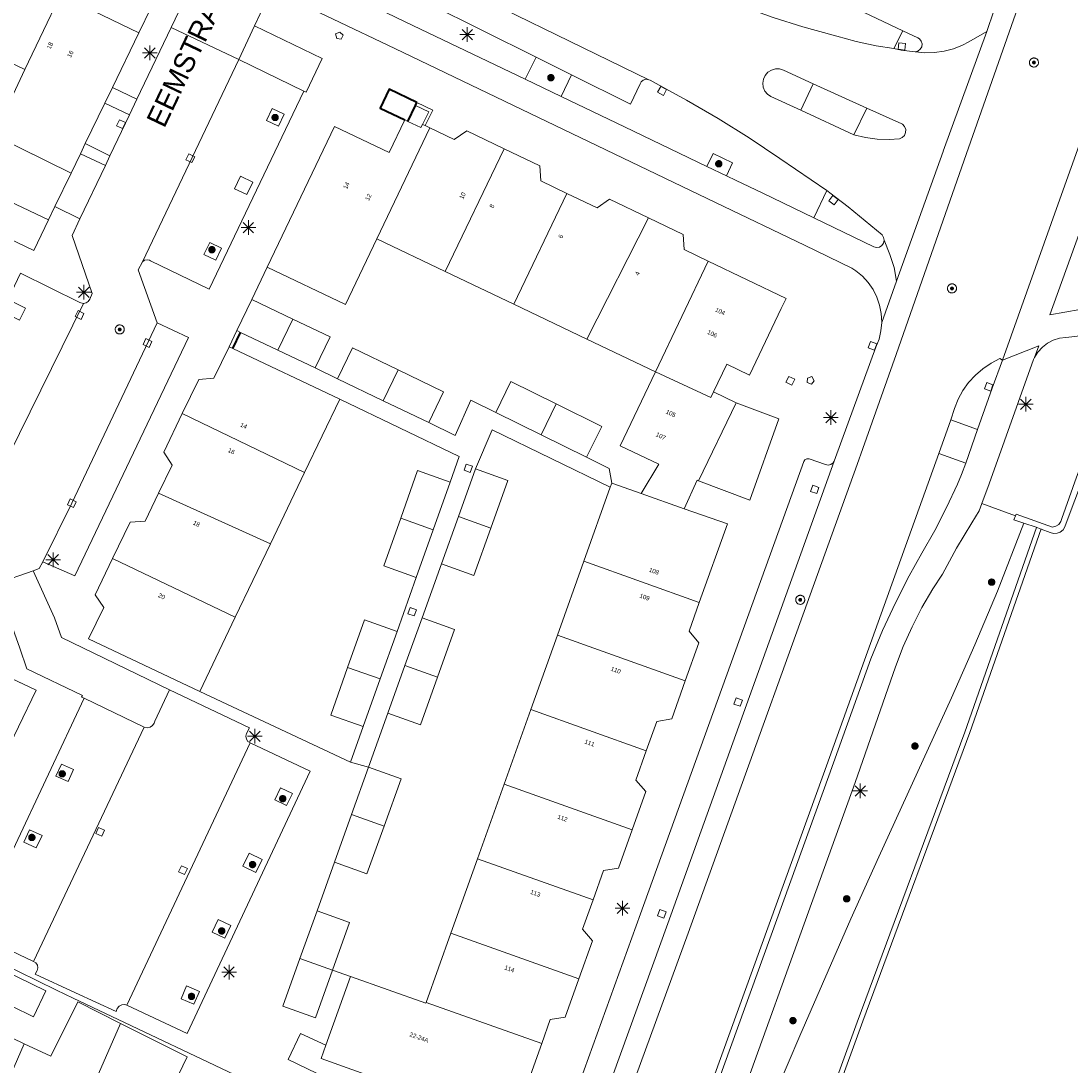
# Model space of a CAD drawing. Header units: metres. Extents: x 135779 to 137489, y 452643 to 455118.
# Tile 252 of 256: x 136538 to 136609, y 453853 to 453924. Entities that reach past the tile are written whole.
import ezdxf
from ezdxf.enums import TextEntityAlignment as Align

# ---------------------------------------------------------------- set-up
doc = ezdxf.new("R2010")
doc.units = ezdxf.units.M
doc.linetypes.add('DGN_Style_4', pattern=[89.853097, 44.898487, -22.449243, 0.056123, -22.449243])
for name, color, linetype, lineweight in [('KTop_BTD_Groenvoorziening', 62, 'Continuous', 13), ('KTop_BTD_Groenvoorziening_heesters', 62, 'Continuous', 13), ('KTop_GBI_Toegangstrap', 40, 'Continuous', 40), ('KTop_NAR_Huisnummer (t)', 7, 'Continuous', 13), ('KTop_NAR_Huisnummer tijdelijk (t)', 7, 'Continuous', 13), ('KTop_ORL_Weg_Straatnaam (t)', 7, 'Continuous', 13), ('KTop_PAL_Lichtmast', 40, 'Continuous', 13), ('KTop_PND_Grondvlaksituatie van BAG-pand [tachy]', 1, 'Continuous', 13), ('KTop_PND_Pandscheiding', 40, 'Continuous', 13), ('KTop_PUT_Brandkraan of -put', 1, 'Continuous', 13), ('KTop_PUT_Inspectie- of rioolput', 15, 'Continuous', 13), ('KTop_PUT_Kolk', 15, 'Continuous', 13), ('KTop_SHD_Hek (l)', 15, 'DGN_Style_4', 40), ('KTop_SHD_Kademuur', 16, 'Continuous', 13), ('KTop_SHD_Muur', 15, 'Continuous', 13), ('KTop_VGO_Boom', 92, 'Continuous', 13), ('KTop_WGD_Fietspad', 40, 'Continuous', 13), ('KTop_WGD_Parkeervlak', 251, 'Continuous', 13), ('KTop_WGD_Rijbaan_Lokale weg', 251, 'Continuous', 13), ('KTop_WGD_Rijbaan_Lokale weg_verkeersdrempel', 40, 'Continuous', 13), ('KTop_WGD_Voetpad', 251, 'Continuous', 13), ('KTop_WGD_Voetpad_achterpad', 251, 'Continuous', 13)]:
    doc.layers.add(name, color=color, linetype=linetype, lineweight=lineweight)
doc.styles.add('Style-ROVU', font='ROVU.shx')
doc.styles.add('Style-ROVUCURSIEF', font='ROVUCURSIEF.shx')

# ---------------------------------------------------------------- blocks, each defined once
blk = doc.blocks.new('PAL_Lichtmast')
at = {"layer": 'KTop_PAL_Lichtmast'}
for p, q in [((-0.354, -0.354), (0.354, 0.354)), ((0.354, -0.354), (-0.354, 0.354)), ((0, -0.5), (0, 0.5)), ((-0.5, 0), (0.5, 0))]:
    blk.add_line(p, q, dxfattribs=at)
blk = doc.blocks.new('PUT_Brandkraan_of_-put')
at = {"layer": 'KTop_PUT_Brandkraan of -put'}
for p, q in [((-0.25, 0.034), (0, 0.25)), ((-0.158, -0.25), (-0.25, 0.034)), ((0, 0.25), (0.25, 0.033)), ((0.25, 0.033), (0.158, -0.25)), ((0.158, -0.25), (-0.158, -0.25))]:
    blk.add_line(p, q, dxfattribs=at)
blk = doc.blocks.new('PUT_Inspectie-_of_rioolput')
at = {"layer": 'KTop_PUT_Inspectie- of rioolput', "flags": 128}
for points in [[(0.31, 0), (0.308, 0.032), (0.303, 0.064), (0.294, 0.095), (0.283, 0.126), (0.268, 0.155), (0.25, 0.182), (0.23, 0.207), (0.207, 0.23), (0.182, 0.25), (0.154, 0.268), (0.126, 0.283), (0.095, 0.294), (0.064, 0.303), (0.032, 0.308), (0, 0.309), (-0.032, 0.308), (-0.064, 0.303), (-0.096, 0.294), (-0.126, 0.283), (-0.155, 0.268), (-0.182, 0.25), (-0.207, 0.23), (-0.23, 0.207), (-0.25, 0.182), (-0.268, 0.154), (-0.283, 0.126), (-0.294, 0.095), (-0.303, 0.064), (-0.308, 0.032), (-0.309, 0), (-0.308, -0.032), (-0.303, -0.064), (-0.294, -0.096), (-0.283, -0.126), (-0.268, -0.155), (-0.25, -0.182), (-0.23, -0.207), (-0.207, -0.23), (-0.182, -0.25), (-0.155, -0.268), (-0.126, -0.283), (-0.096, -0.294), (-0.064, -0.303), (-0.032, -0.308), (0, -0.309), (0.032, -0.308), (0.064, -0.303), (0.095, -0.294), (0.126, -0.283), (0.155, -0.268), (0.182, -0.25), (0.207, -0.23), (0.23, -0.207), (0.25, -0.182), (0.268, -0.155), (0.283, -0.126), (0.294, -0.096), (0.303, -0.064), (0.308, -0.032), (0.31, 0)], [(0.095, 0), (0.094, 0.009), (0.092, 0.019), (0.09, 0.029), (0.086, 0.038), (0.082, 0.047), (0.076, 0.055), (0.07, 0.063), (0.063, 0.07), (0.055, 0.076), (0.047, 0.082), (0.038, 0.086), (0.029, 0.09), (0.019, 0.092), (0.009, 0.094), (0, 0.094), (-0.01, 0.094), (-0.02, 0.092), (-0.029, 0.09), (-0.039, 0.086), (-0.048, 0.082), (-0.056, 0.076), (-0.064, 0.07), (-0.071, 0.063), (-0.077, 0.055), (-0.082, 0.047), (-0.087, 0.038), (-0.09, 0.029), (-0.093, 0.019), (-0.094, 0.009), (-0.095, 0), (-0.094, -0.01), (-0.093, -0.02), (-0.09, -0.029), (-0.087, -0.039), (-0.082, -0.048), (-0.077, -0.056), (-0.071, -0.064), (-0.064, -0.071), (-0.056, -0.077), (-0.047, -0.082), (-0.039, -0.087), (-0.029, -0.09), (-0.02, -0.093), (-0.01, -0.094), (0, -0.095), (0.009, -0.094), (0.019, -0.093), (0.029, -0.09), (0.038, -0.087), (0.047, -0.082), (0.055, -0.077), (0.063, -0.071), (0.07, -0.064), (0.076, -0.056), (0.082, -0.047), (0.086, -0.039), (0.09, -0.029), (0.092, -0.02), (0.094, -0.01), (0.095, 0)], [(0.035, 0), (0.034, 0.003), (0.034, 0.007), (0.033, 0.01), (0.031, 0.014), (0.03, 0.017), (0.028, 0.02), (0.026, 0.023), (0.023, 0.026), (0.02, 0.028), (0.017, 0.03), (0.014, 0.031), (0.01, 0.033), (0.007, 0.034), (0.003, 0.034), (0, 0.034), (-0.004, 0.034), (-0.007, 0.034), (-0.011, 0.033), (-0.014, 0.031), (-0.018, 0.03), (-0.021, 0.028), (-0.023, 0.026), (-0.026, 0.023), (-0.028, 0.02), (-0.03, 0.017), (-0.032, 0.014), (-0.033, 0.01), (-0.034, 0.007), (-0.035, 0.003), (-0.035, 0), (-0.035, -0.004), (-0.034, -0.007), (-0.033, -0.011), (-0.032, -0.014), (-0.03, -0.018), (-0.028, -0.021), (-0.026, -0.023), (-0.023, -0.026), (-0.021, -0.028), (-0.017, -0.03), (-0.014, -0.032), (-0.011, -0.033), (-0.007, -0.034), (-0.004, -0.035), (0, -0.035), (0.003, -0.035), (0.007, -0.034), (0.01, -0.033), (0.014, -0.032), (0.017, -0.03), (0.02, -0.028), (0.023, -0.026), (0.026, -0.023), (0.028, -0.021), (0.03, -0.017), (0.031, -0.014), (0.033, -0.011), (0.034, -0.007), (0.034, -0.004), (0.035, 0)], [(0.01, 0.02), (0.007, 0.02), (0.005, 0.021), (0.003, 0.022), (0.001, 0.022), (-0.001, 0.022), (-0.004, 0.022), (-0.006, 0.021), (-0.008, 0.02), (-0.01, 0.019), (-0.012, 0.018), (-0.014, 0.017), (-0.016, 0.015), (-0.017, 0.013), (-0.019, 0.012), (-0.02, 0.009), (-0.021, 0.007), (-0.022, 0.005), (-0.022, 0.003), (-0.022, 0.001), (-0.022, -0.001), (-0.022, -0.004), (-0.022, -0.006), (-0.021, -0.008), (-0.02, -0.01), (-0.019, -0.012), (-0.017, -0.014), (-0.016, -0.016), (-0.014, -0.017), (-0.012, -0.019), (-0.01, -0.02), (-0.008, -0.021), (-0.006, -0.022), (-0.003, -0.022), (-0.001, -0.022), (0.001, -0.022), (0.003, -0.022), (0.005, -0.022), (0.008, -0.021), (0.01, -0.02), (0.012, -0.019), (0.014, -0.017), (0.015, -0.016), (0.017, -0.014), (0.018, -0.012), (0.02, -0.01), (0.02, -0.008), (0.021, -0.006), (0.022, -0.003), (0.022, -0.001), (0.022, 0.001), (0.022, 0.003), (0.021, 0.005), (0.02, 0.008), (0.019, 0.01), (0.018, 0.012), (0.017, 0.014), (0.015, 0.015), (0.013, 0.017), (0.012, 0.018), (0.01, 0.02)]]:
    blk.add_lwpolyline(points, dxfattribs=at)
blk = doc.blocks.new('PUT_Kolk')
at = {"layer": 'KTop_PUT_Kolk', "flags": 128}
blk.add_lwpolyline([(0.225, -0.225), (0.225, 0.225), (-0.225, 0.225), (-0.225, -0.225), (0.225, -0.225)], dxfattribs=at)
blk = doc.blocks.new('VGO_Boom')
at = {"layer": 'KTop_VGO_Boom', "flags": 128}
for points in [[(0.215, 0), (0.214, 0.022), (0.21, 0.045), (0.204, 0.066), (0.196, 0.087), (0.186, 0.108), (0.174, 0.126), (0.16, 0.144), (0.144, 0.16), (0.126, 0.174), (0.107, 0.186), (0.087, 0.196), (0.066, 0.204), (0.045, 0.21), (0.022, 0.214), (-0.001, 0.215), (-0.023, 0.214), (-0.045, 0.21), (-0.067, 0.204), (-0.088, 0.196), (-0.108, 0.186), (-0.127, 0.174), (-0.144, 0.16), (-0.16, 0.144), (-0.174, 0.126), (-0.187, 0.107), (-0.197, 0.087), (-0.205, 0.066), (-0.211, 0.045), (-0.214, 0.022), (-0.215, -0.001), (-0.214, -0.023), (-0.211, -0.045), (-0.205, -0.067), (-0.197, -0.088), (-0.187, -0.108), (-0.174, -0.127), (-0.16, -0.144), (-0.144, -0.16), (-0.127, -0.174), (-0.108, -0.187), (-0.088, -0.197), (-0.067, -0.205), (-0.045, -0.211), (-0.023, -0.214), (0, -0.215), (0.022, -0.214), (0.045, -0.211), (0.066, -0.205), (0.087, -0.197), (0.108, -0.187), (0.126, -0.174), (0.144, -0.16), (0.16, -0.144), (0.174, -0.127), (0.186, -0.108), (0.196, -0.088), (0.204, -0.067), (0.21, -0.045), (0.214, -0.023), (0.215, -0.001)], [(0.155, 0), (0.154, 0.016), (0.152, 0.032), (0.147, 0.048), (0.142, 0.063), (0.134, 0.078), (0.125, 0.091), (0.115, 0.104), (0.104, 0.115), (0.091, 0.125), (0.077, 0.134), (0.063, 0.142), (0.048, 0.147), (0.032, 0.152), (0.016, 0.154), (-0.001, 0.155), (-0.017, 0.154), (-0.033, 0.152), (-0.048, 0.147), (-0.064, 0.142), (-0.078, 0.134), (-0.092, 0.125), (-0.104, 0.115), (-0.116, 0.104), (-0.126, 0.091), (-0.135, 0.077), (-0.142, 0.063), (-0.148, 0.048), (-0.152, 0.032), (-0.155, 0.016), (-0.155, -0.001), (-0.155, -0.017), (-0.152, -0.033), (-0.148, -0.048), (-0.142, -0.064), (-0.135, -0.078), (-0.126, -0.092), (-0.116, -0.104), (-0.104, -0.116), (-0.092, -0.126), (-0.078, -0.135), (-0.064, -0.142), (-0.048, -0.148), (-0.033, -0.152), (-0.017, -0.155), (0, -0.155), (0.016, -0.155), (0.032, -0.152), (0.048, -0.148), (0.063, -0.142), (0.078, -0.135), (0.091, -0.126), (0.104, -0.116), (0.115, -0.104), (0.125, -0.092), (0.134, -0.078), (0.142, -0.064), (0.147, -0.048), (0.152, -0.033), (0.154, -0.017), (0.155, -0.001)], [(0.095, 0), (0.094, 0.01), (0.093, 0.02), (0.09, 0.029), (0.087, 0.039), (0.082, 0.048), (0.077, 0.056), (0.071, 0.064), (0.064, 0.071), (0.056, 0.077), (0.047, 0.082), (0.039, 0.087), (0.029, 0.09), (0.02, 0.093), (0.01, 0.094), (-0.001, 0.095), (-0.01, 0.094), (-0.02, 0.093), (-0.03, 0.09), (-0.039, 0.087), (-0.048, 0.082), (-0.056, 0.077), (-0.064, 0.071), (-0.071, 0.064), (-0.077, 0.056), (-0.083, 0.047), (-0.087, 0.039), (-0.091, 0.029), (-0.093, 0.02), (-0.095, 0.01), (-0.095, -0.001), (-0.095, -0.01), (-0.093, -0.02), (-0.091, -0.03), (-0.087, -0.039), (-0.083, -0.048), (-0.077, -0.056), (-0.071, -0.064), (-0.064, -0.071), (-0.056, -0.077), (-0.048, -0.083), (-0.039, -0.087), (-0.03, -0.091), (-0.02, -0.093), (-0.01, -0.095), (0, -0.095), (0.01, -0.095), (0.02, -0.093), (0.029, -0.091), (0.039, -0.087), (0.048, -0.083), (0.056, -0.077), (0.064, -0.071), (0.071, -0.064), (0.077, -0.056), (0.082, -0.048), (0.087, -0.039), (0.09, -0.03), (0.093, -0.02), (0.094, -0.01), (0.095, -0.001)], [(0.035, 0), (0.035, 0.004), (0.034, 0.007), (0.033, 0.011), (0.032, 0.014), (0.03, 0.018), (0.028, 0.021), (0.026, 0.023), (0.023, 0.026), (0.021, 0.028), (0.017, 0.03), (0.014, 0.032), (0.011, 0.033), (0.007, 0.034), (0.004, 0.035), (-0.001, 0.035), (-0.004, 0.035), (-0.008, 0.034), (-0.011, 0.033), (-0.015, 0.032), (-0.018, 0.03), (-0.021, 0.028), (-0.024, 0.026), (-0.027, 0.023), (-0.029, 0.021), (-0.031, 0.017), (-0.032, 0.014), (-0.034, 0.011), (-0.035, 0.007), (-0.035, 0.004), (-0.035, -0.001), (-0.035, -0.004), (-0.035, -0.008), (-0.034, -0.011), (-0.032, -0.015), (-0.031, -0.018), (-0.029, -0.021), (-0.027, -0.024), (-0.024, -0.027), (-0.021, -0.029), (-0.018, -0.031), (-0.015, -0.032), (-0.011, -0.034), (-0.008, -0.035), (-0.004, -0.035), (0, -0.035), (0.004, -0.035), (0.007, -0.035), (0.011, -0.034), (0.014, -0.032), (0.018, -0.031), (0.021, -0.029), (0.023, -0.027), (0.026, -0.024), (0.028, -0.021), (0.03, -0.018), (0.032, -0.015), (0.033, -0.011), (0.034, -0.008), (0.035, -0.004), (0.035, 0)]]:
    blk.add_lwpolyline(points, dxfattribs=at)

msp = doc.modelspace()

# ---------------------------------------------------------------- linework, layer by layer
at = {"layer": 'KTop_BTD_Groenvoorziening', "flags": 128}
msp.add_lwpolyline([(136605.91, 453889.884), (136604.101, 453885.231), (136602.562, 453881.58), (136600.971, 453877.951), (136596.021, 453867.121), (136594.119, 453862.881), (136590.62, 453854.913), (136589.031, 453851.181), (136587.441, 453847.241), (136586.878, 453845.683), (136585.608, 453842.622), (136585.001, 453841.081), (136583.14, 453836.032), (136581.311, 453830.971), (136578.152, 453822.437), (136577.131, 453819.581), (136575.67, 453815.296), (136574.241, 453811.001), (136573.41, 453808.702), (136573.211, 453807.911), (136573.132, 453807.415), (136573.094, 453806.914), (136572.937, 453803.843)], dxfattribs=at)
at = {"layer": 'KTop_BTD_Groenvoorziening_heesters', "flags": 128}
for points in [[(136543.758, 453919.59), (136545.434, 453918.788)], [(136544.927, 453917.723), (136543.24, 453918.518)], [(136541.909, 453915.764), (136543.593, 453914.923)], [(136543.286, 453914.277), (136541.578, 453915.08)], [(136540.938, 453913.756), (136539.837, 453911.477)]]:
    msp.add_lwpolyline(points, dxfattribs=at)
at = {"layer": 'KTop_GBI_Toegangstrap', "flags": 128}
for points in [[(136564.527, 453918.572), (136562.632, 453919.476), (136562.028, 453918.191), (136563.691, 453917.387)], [(136563.907, 453917.284), (136564.433, 453918.377)], [(136564.433, 453918.377), (136564.527, 453918.572)]]:
    msp.add_lwpolyline(points, dxfattribs=at)
at = {"layer": 'KTop_PND_Grondvlaksituatie van BAG-pand [tachy]', "flags": 128}
for points in [[(136545.56, 453923.318), (136541.833, 453925.118), (136542.886, 453927.297)], [(136545.56, 453923.318), (136543.758, 453919.59)], [(136533.193, 453923.013), (136537.785, 453920.822)], [(136537.785, 453920.822), (136535.669, 453916.337), (136540.938, 453913.756)], [(136543.24, 453918.518), (136543.758, 453919.59)], [(136543.24, 453918.518), (136541.909, 453915.764)], [(136563.691, 453917.387), (136562.625, 453915.159), (136558.897, 453916.935), (136554.319, 453907.34)], [(136563.691, 453917.387), (136563.907, 453917.284)], [(136564.909, 453917.081), (136564.791, 453916.86), (136563.907, 453917.284)], [(136564.909, 453917.081), (136565.083, 453916.996)], [(136565.409, 453916.84), (136565.083, 453916.996)], [(136570.475, 453915.415), (136567.932, 453916.632), (136567.074, 453916.044), (136565.409, 453916.84)], [(136541.578, 453915.08), (136541.909, 453915.764)], [(136574.743, 453912.373), (136572.973, 453913.22), (136572.9, 453914.253), (136570.475, 453915.415)], [(136541.578, 453915.08), (136540.938, 453913.756)], [(136539.394, 453910.558), (136534.114, 453913.079)], [(136580.31, 453910.703), (136577.663, 453911.971), (136576.814, 453911.381), (136574.743, 453912.373)], [(136534.102, 453904.809), (136534.274, 453905.169), (136534.979, 453906.646), (136535.275, 453907.265), (136535.144, 453907.389), (136536.169, 453909.537), (136538.398, 453908.474), (136539.394, 453910.558)], [(136584.389, 453907.752), (136582.739, 453908.542), (136582.669, 453909.574), (136580.31, 453910.703)], [(136554.319, 453907.34), (136559.653, 453904.795), (136561.789, 453909.272)], [(136561.789, 453909.272), (136566.457, 453907.044)], [(136584.739, 453898.826), (136585.645, 453900.72), (136587.188, 453899.981), (136588.718, 453903.174), (136589.366, 453904.527), (136589.694, 453905.212), (136584.389, 453907.752)], [(136566.457, 453907.044), (136571.135, 453904.813)], [(136553.264, 453905.129), (136552.253, 453903.009)], [(136556.059, 453903.796), (136553.264, 453905.129)], [(136571.135, 453904.813), (136576.115, 453902.437)], [(136557.587, 453900.463), (136558.598, 453902.585), (136556.059, 453903.796)], [(136552.253, 453903.009), (136552.506, 453902.888)], [(136552.506, 453902.888), (136555.046, 453901.676)], [(136551.716, 453901.909), (136550.685, 453899.764), (136549.65, 453899.685), (136548.528, 453897.35)], [(136551.969, 453901.789), (136551.716, 453901.909)], [(136559.258, 453898.337), (136551.969, 453901.789)], [(136563.236, 453900.333), (136560.125, 453901.826), (136559.114, 453899.718)], [(136576.115, 453902.437), (136580.788, 453900.207)], [(136555.046, 453901.676), (136557.587, 453900.463)], [(136559.114, 453899.718), (136562.224, 453898.225)], [(136565.335, 453896.732), (136566.346, 453898.84), (136563.236, 453900.333)], [(136580.788, 453900.207), (136578.376, 453895.153), (136581.011, 453893.895), (136579.807, 453891.903)], [(136574.028, 453898.006), (136570.935, 453899.536), (136569.894, 453897.43)], [(136556.868, 453893.342), (136559.258, 453898.337)], [(136562.224, 453898.225), (136565.335, 453896.732)], [(136586.28, 453898.087), (136584.739, 453898.826)], [(136576.079, 453894.37), (136577.12, 453896.476), (136574.028, 453898.006)], [(136586.28, 453898.087), (136583.726, 453892.759)], [(136548.528, 453897.35), (136547.259, 453894.71), (136547.832, 453893.824), (136546.915, 453891.918)], [(136569.894, 453897.43), (136572.986, 453895.9)], [(136572.986, 453895.9), (136576.079, 453894.37)], [(136554.54, 453888.475), (136556.868, 453893.342)], [(136566.786, 453892.677), (136564.571, 453893.464), (136563.416, 453890.213)], [(136568.514, 453893.58), (136567.352, 453890.336)], [(136569.566, 453889.544), (136570.727, 453892.787), (136568.514, 453893.58)], [(136565.631, 453889.426), (136566.786, 453892.677)], [(136577.802, 453892.598), (136577.708, 453892.334)], [(136579.807, 453891.903), (136577.802, 453892.598)], [(136582.746, 453890.862), (136583.636, 453892.802), (136583.726, 453892.759)], [(136546.915, 453891.918), (136545.998, 453890.012), (136544.971, 453889.951), (136543.778, 453887.468)], [(136577.708, 453892.334), (136575.9, 453887.274)], [(136567.352, 453890.336), (136566.191, 453887.093)], [(136583.774, 453884.455), (136585.691, 453889.829), (136582.746, 453890.862)], [(136563.416, 453890.213), (136562.261, 453886.962), (136564.476, 453886.175)], [(136564.476, 453886.175), (136565.631, 453889.426)], [(136566.191, 453887.093), (136568.404, 453886.3), (136569.566, 453889.544)], [(136552.137, 453883.452), (136554.54, 453888.475)], [(136543.778, 453887.468), (136542.585, 453884.985), (136543.17, 453884.126), (136542.139, 453881.981), (136549.716, 453878.392)], [(136575.9, 453887.274), (136574.098, 453882.234)], [(136582.822, 453879.118), (136583.751, 453881.718), (136583.076, 453882.501), (136583.774, 453884.455)], [(136549.716, 453878.392), (136552.137, 453883.452)], [(136563.166, 453882.492), (136560.951, 453883.28), (136559.798, 453880.033)], [(136564.873, 453883.412), (136563.71, 453880.164)], [(136565.922, 453879.372), (136567.085, 453882.62), (136564.873, 453883.412)], [(136562.013, 453879.246), (136563.166, 453882.492)], [(136574.098, 453882.234), (136572.285, 453877.159)], [(136534.916, 453870.981), (136538.56, 453878.473), (136536.451, 453879.484), (136536.352, 453880.528), (136534.065, 453881.622)], [(136559.798, 453880.033), (136558.644, 453876.786), (136560.859, 453875.998)], [(136563.71, 453880.164), (136562.547, 453876.916)], [(136560.859, 453875.998), (136562.013, 453879.246)], [(136562.547, 453876.916), (136564.759, 453876.124), (136565.922, 453879.372)], [(136580.162, 453874.346), (136580.875, 453876.343), (136581.894, 453876.519), (136582.822, 453879.118)], [(136572.285, 453877.159), (136570.467, 453872.074)], [(136579.193, 453868.957), (136580.125, 453871.566), (136579.449, 453872.349), (136580.162, 453874.346)], [(136561.229, 453873.235), (136560.067, 453869.992)], [(136562.279, 453869.2), (136563.441, 453872.442), (136561.229, 453873.235)], [(136570.467, 453872.074), (136568.649, 453866.987)], [(136560.067, 453869.992), (136558.905, 453866.75)], [(136558.905, 453866.75), (136561.117, 453865.957), (136562.279, 453869.2)], [(136576.53, 453864.175), (136577.243, 453866.172), (136578.262, 453866.349), (136579.193, 453868.957)], [(136568.649, 453866.987), (136566.832, 453861.902)], [(136575.561, 453858.787), (136576.489, 453861.386), (136575.818, 453862.178), (136576.53, 453864.175)], [(136557.715, 453863.427), (136556.551, 453860.178)], [(136558.764, 453859.386), (136559.929, 453862.634), (136557.715, 453863.427)], [(136566.832, 453861.902), (136565.147, 453857.186)], [(136556.551, 453860.178), (136555.387, 453856.93), (136557.601, 453856.137), (136558.764, 453859.386)], [(136537.752, 453854.361), (136536.083, 453855.148), (136536.91, 453856.921), (136538.379, 453856.209), (136539.216, 453857.963), (136536.381, 453859.372)], [(136560.004, 453858.958), (136558.318, 453854.262)], [(136565.147, 453857.186), (136565.128, 453857.134), (136560.004, 453858.958)], [(136573.029, 453854.373), (136573.614, 453856.011), (136574.634, 453856.188), (136575.561, 453858.787)], [(136544.316, 453855.756), (136541.401, 453857.221), (136539.568, 453853.506), (136537.752, 453854.361)], [(136546.847, 453849.319), (136548.861, 453853.471), (136544.316, 453855.756)], [(136558.318, 453854.262), (136557.992, 453853.359), (136563.388, 453851.432)], [(136571.008, 453848.712), (136573.029, 453854.373)]]:
    msp.add_lwpolyline(points, dxfattribs=at)
at = {"layer": 'KTop_PND_Pandscheiding', "flags": 128}
for points in [[(136537.785, 453920.822), (136541.367, 453928.313)], [(136561.789, 453909.272), (136565.409, 453916.84)], [(136566.457, 453907.044), (136570.475, 453915.415)], [(136574.743, 453912.373), (136571.135, 453904.813)], [(136580.31, 453910.703), (136576.115, 453902.437)], [(136584.389, 453907.752), (136580.788, 453900.207)], [(136555.046, 453901.676), (136556.059, 453903.796)], [(136562.224, 453898.225), (136563.236, 453900.333)], [(136584.739, 453898.826), (136584.561, 453898.453), (136580.788, 453900.207)], [(136572.986, 453895.9), (136574.028, 453898.006)], [(136556.868, 453893.342), (136548.528, 453897.35)], [(136546.915, 453891.918), (136554.54, 453888.475)], [(136579.807, 453891.903), (136582.746, 453890.862)], [(136569.566, 453889.544), (136567.352, 453890.336)], [(136565.631, 453889.426), (136563.416, 453890.213)], [(136552.137, 453883.452), (136543.778, 453887.468)], [(136575.9, 453887.274), (136583.774, 453884.455)], [(136582.822, 453879.118), (136574.098, 453882.234)], [(136562.013, 453879.246), (136559.798, 453880.033)], [(136563.71, 453880.164), (136565.922, 453879.372)], [(136572.285, 453877.159), (136580.162, 453874.346)], [(136579.193, 453868.957), (136570.467, 453872.074)], [(136562.279, 453869.2), (136560.067, 453869.992)], [(136576.53, 453864.175), (136568.649, 453866.987)], [(136566.832, 453861.902), (136575.561, 453858.787)], [(136558.764, 453859.386), (136556.551, 453860.178)], [(136565.147, 453857.186), (136573.029, 453854.373)], [(136544.316, 453855.756), (136539.482, 453844.664)], [(136534.477, 453846.874), (136537.752, 453854.361)]]:
    msp.add_lwpolyline(points, dxfattribs=at)
at = {"layer": 'KTop_SHD_Hek (l)', "flags": 128}
msp.add_lwpolyline([(136551.969, 453901.789), (136552.506, 453902.888)], dxfattribs=at)
at = {"layer": 'KTop_SHD_Kademuur', "flags": 128}
for points in [[(136612.039, 453898.269), (136612.021, 453898.442), (136611.928, 453898.588), (136611.779, 453898.679), (136611.606, 453898.694), (136611.444, 453898.631), (136611.327, 453898.503), (136610.814, 453896.912), (136610.939, 453896.858), (136609.493, 453893.007), (136608.486, 453890.188), (136608.419, 453889.979), (136608.279, 453889.793), (136608.085, 453889.665), (136607.859, 453889.609), (136605.376, 453890.481), (136605.339, 453890.387)], [(136607.082, 453889.474), (136607.699, 453889.247), (136607.928, 453889.176), (136608.167, 453889.184), (136608.391, 453889.27), (136608.574, 453889.424), (136608.697, 453889.63), (136608.718, 453889.691), (136611.353, 453896.707), (136611.484, 453896.655), (136611.865, 453897.744), (136612.703, 453897.474), (136612.839, 453897.937)], [(136605.91, 453889.884), (136605.23, 453890.113), (136605.339, 453890.387)], [(136606.753, 453889.596), (136605.91, 453889.884)], [(136606.753, 453889.596), (136607.082, 453889.474)]]:
    msp.add_lwpolyline(points, dxfattribs=at)
at = {"layer": 'KTop_SHD_Kademuur'}
for points in [[(136573.459, 453796.892, 1.096), (136575.314, 453801.979, 1.127), (136580.406, 453815.998, 1.11), (136584.679, 453827.732, 1.113), (136589.546, 453841.094, 1.106), (136594.932, 453855.906, 1.113), (136602.23, 453875.602, 1.309), (136607.086, 453889.495, 2.183)], [(136606.756, 453889.588, 2.187), (136601.876, 453875.608, 1.328), (136594.534, 453855.83, 1.128), (136589.27, 453841.356, 1.121), (136584.39, 453827.958, 1.123), (136580.077, 453816.109, 1.124), (136575.124, 453802.513, 1.132)]]:
    msp.add_polyline3d(points, dxfattribs=at)
at = {"layer": 'KTop_SHD_Muur', "flags": 128}
for points in [[(136564.433, 453918.377), (136565.332, 453917.945), (136564.909, 453917.081)], [(136565.083, 453916.996), (136565.602, 453918.058), (136564.527, 453918.572)]]:
    msp.add_lwpolyline(points, dxfattribs=at)
at = {"layer": 'KTop_WGD_Fietspad', "flags": 128}
for points in [[(136597.656, 453923.462), (136594.103, 453925.141), (136589.662, 453927.258), (136586.021, 453929.008)], [(136604.701, 453927.073), (136603.868, 453924.824), (136603.371, 453923.408)], [(136596.214, 453903.575), (136596.214, 453903.591), (136596.184, 453904.171), (136596.074, 453904.741), (136595.887, 453905.291), (136595.626, 453905.81), (136595.297, 453906.289), (136594.905, 453906.717), (136594.458, 453907.088), (136594.17, 453907.278), (136590.94, 453908.832), (136584.87, 453911.751), (136563.023, 453922.252), (136554.601, 453926.279)], [(136559.512, 453926.11), (136564.252, 453923.825), (136571.905, 453920.154)], [(136598.496, 453922.03), (136598.687, 453922.079), (136598.844, 453922.2), (136598.941, 453922.372), (136598.963, 453922.568), (136598.906, 453922.758), (136598.779, 453922.909), (136598.667, 453922.976), (136597.656, 453923.462)], [(136571.905, 453920.154), (136574.361, 453918.976)], [(136574.361, 453918.976), (136578.676, 453916.906), (136584.287, 453914.214)], [(136584.287, 453914.214), (136585.621, 453913.574)], [(136585.621, 453913.574), (136586.291, 453913.253), (136588.069, 453912.409), (136591.584, 453910.704)], [(136591.584, 453910.704), (136595.669, 453908.716), (136595.864, 453908.67), (136596.061, 453908.704), (136596.23, 453908.812), (136596.343, 453908.976), (136596.384, 453909.172)], [(136597.222, 453906.38), (136596.214, 453903.575)], [(136606.638, 453901.172), (136606.926, 453901.973), (136604.439, 453901.005)], [(136603.048, 453891.21), (136603.543, 453892.559), (136606.573, 453901.029), (136606.638, 453901.172)], [(136602.742, 453896.259), (136603.748, 453899.091), (136604.439, 453901.005)], [(136602.742, 453896.259), (136601.954, 453893.97)], [(136574.967, 453825.116), (136575.313, 453824.98), (136581.98, 453843.239), (136592.6, 453872.633), (136595.48, 453880.627), (136596.277, 453882.546), (136597.147, 453884.434), (136598.089, 453886.286), (136598.946, 453887.833), (136599.826, 453889.367), (136600.635, 453890.938), (136601.373, 453892.545), (136601.646, 453893.193), (136601.954, 453893.97)], [(136603.048, 453891.21), (136602.869, 453890.725), (136602.348, 453889.904), (136601.321, 453888.174), (136600.363, 453886.404), (136599.699, 453885.386), (136598.957, 453884.115), (136598.284, 453882.805), (136597.684, 453881.46), (136597.158, 453880.085), (136594.398, 453872.196), (136583.565, 453842.136), (136576.938, 453823.887), (136576.614, 453823.015), (136568.217, 453800.435), (136568.054, 453800), (136564.687, 453791.014)]]:
    msp.add_lwpolyline(points, dxfattribs=at)
at = {"layer": 'KTop_WGD_Parkeervlak', "flags": 128}
for points in [[(136552.381, 453921.507), (136556.813, 453919.34)], [(136575.069, 453920.451), (136572.651, 453921.654)], [(136554.646, 453918.169), (136554.26, 453917.336), (136555.093, 453916.95), (136555.479, 453917.783), (136554.646, 453918.169)], [(136552.936, 453912.288), (136553.34, 453913.131), (136552.497, 453913.535), (136552.093, 453912.692), (136552.936, 453912.288)], [(136550.003, 453908.2), (136550.818, 453907.81), (136551.208, 453908.625), (136550.393, 453909.015), (136550.003, 453908.2)], [(136537.427, 453903.73), (136537.833, 453904.543), (136537.02, 453904.949), (136536.614, 453904.136), (136537.427, 453903.73)], [(136575.75, 453846.306), (136581.641, 453862.559), (136592.98, 453894.102)], [(136540.742, 453872.243), (136541.112, 453873.071), (136540.284, 453873.441), (136539.914, 453872.613), (136540.742, 453872.243)], [(136555.641, 453870.622), (136556.033, 453871.434), (136555.221, 453871.826), (136554.829, 453871.014), (136555.641, 453870.622)], [(136538.568, 453867.723), (136538.963, 453868.571), (136538.115, 453868.966), (136537.72, 453868.118), (136538.568, 453867.723)], [(136552.652, 453866.482), (136553.537, 453866.043), (136553.976, 453866.928), (136553.091, 453867.367), (136552.652, 453866.482)], [(136550.973, 453862.829), (136550.566, 453861.969), (136551.426, 453861.562), (136551.833, 453862.422), (136550.973, 453862.829)], [(136549.315, 453857.055), (136549.699, 453857.932), (136548.822, 453858.316), (136548.438, 453857.439), (136549.315, 453857.055)]]:
    msp.add_lwpolyline(points, dxfattribs=at)
at = {"layer": 'KTop_WGD_Rijbaan_Lokale weg', "flags": 128}
for points in [[(136675.898, 454119.35), (136673.073, 454111.507), (136671.37, 454106.763), (136670.571, 454104.535), (136668.491, 454098.74), (136661.559, 454079.428), (136644.107, 454031.33), (136627.038, 453984.226), (136624.964, 453978.503), (136624.12, 453976.174), (136617.132, 453956.896), (136609.157, 453935.022), (136608.036, 453932.016), (136606.222, 453927.154), (136601.844, 453914.648), (136597.199, 453901.381), (136594.929, 453894.966), (136594.544, 453893.876), (136583.024, 453861.913), (136571.042, 453829.138), (136570.817, 453828.531), (136569.705, 453825.523), (136568.377, 453821.934), (136560.264, 453800)], [(136580.331, 453920.126), (136565.046, 453927.603)], [(136583.372, 453926.465), (136584.799, 453925.889), (136586.787, 453925.094), (136588.803, 453924.374), (136590.845, 453923.729), (136592.909, 453923.162), (136593.146, 453923.102), (136594.483, 453922.734), (136595.839, 453922.444), (136597.044, 453922.253)], [(136545.434, 453918.788), (136547.766, 453923.684)], [(136552.381, 453921.507), (136547.766, 453923.684)], [(136597.222, 453906.38), (136600.398, 453915.225), (136600.404, 453915.241), (136603.371, 453923.408)], [(136603.371, 453923.408), (136602.162, 453922.713), (136601.729, 453922.485), (136601.114, 453922.238), (136600.474, 453922.068), (136599.818, 453921.975), (136599.155, 453921.963), (136598.496, 453922.03)], [(136597.044, 453922.253), (136597.534, 453922.151), (136598.496, 453922.03)], [(136552.381, 453921.507), (136545.802, 453907.696)], [(136591.548, 453919.84), (136589.515, 453920.78), (136589.245, 453920.86), (136588.963, 453920.862), (136588.692, 453920.784), (136588.454, 453920.634), (136588.266, 453920.424), (136588.146, 453920.169), (136588.101, 453919.89), (136588.136, 453919.611), (136588.247, 453919.352), (136588.427, 453919.135), (136588.66, 453918.976), (136590.689, 453918.043)], [(136592.479, 453912.56), (136589.27, 453914.757), (136587.187, 453916.152), (136585.061, 453917.481), (136582.894, 453918.74), (136581.693, 453919.399), (136580.415, 453920.085), (136580.331, 453920.126)], [(136595.208, 453918.182), (136591.548, 453919.84)], [(136545.434, 453918.788), (136544.927, 453917.723)], [(136604.439, 453901.005), (136608.351, 453911.969), (136610.78, 453918.779)], [(136543.593, 453914.923), (136544.927, 453917.723)], [(136590.689, 453918.043), (136594.322, 453916.367)], [(136594.322, 453916.367), (136595.107, 453916.182), (136595.906, 453916.076), (136596.712, 453916.049), (136597.425, 453916.092), (136597.617, 453916.177), (136597.765, 453916.327), (136597.846, 453916.521), (136597.85, 453916.732), (136597.775, 453916.928), (136597.633, 453917.084), (136597.586, 453917.115), (136595.208, 453918.182)], [(136543.593, 453914.923), (136543.286, 453914.277)], [(136541.55, 453910.631), (136543.286, 453914.277)], [(136596.384, 453909.172), (136596.346, 453909.369), (136596.235, 453909.535), (136593.916, 453911.459), (136593.069, 453912.104), (136592.479, 453912.56)], [(136541.55, 453910.631), (136541.015, 453909.509), (136542.39, 453905.533), (136542.212, 453905.163), (136542.117, 453905.003), (136541.964, 453904.896), (136541.781, 453904.862)], [(136609.713, 453909.815), (136609.65, 453909.556), (136607.684, 453904.083), (136609.712, 453904.441), (136613.334, 453904.592), (136616.277, 453904.29), (136618.817, 453903.593)], [(136596.384, 453909.172), (136596.774, 453908.205), (136597.067, 453907.31), (136597.221, 453906.385), (136597.222, 453906.38)], [(136546.821, 453903.544), (136545.527, 453907.155), (136545.802, 453907.696)], [(136535.226, 453891.555), (136541.781, 453904.862)], [(136546.821, 453903.544), (136540.998, 453891.231), (136539.014, 453887.242)], [(136604.439, 453901.005), (136604.27, 453901.103), (136603.669, 453900.792), (136603.109, 453900.413), (136602.597, 453899.97), (136602.141, 453899.47), (136601.748, 453898.92), (136601.422, 453898.327), (136601.168, 453897.7), (136600.927, 453896.918)], [(136600.927, 453896.918), (136600.111, 453894.63)], [(136600.111, 453894.63), (136592.235, 453872.764), (136581.615, 453843.371), (136574.967, 453825.116)], [(136538.364, 453886.62), (136538.773, 453886.778), (136539.014, 453887.242)], [(136535.856, 453885.754), (136538.364, 453886.62)], [(136547.663, 453878.509), (136546.647, 453876.359), (136546.615, 453876.243), (136546.504, 453876.072), (136546.496, 453876.066), (136546.336, 453875.957), (136546.137, 453875.914), (136545.936, 453875.951)], [(136553.163, 453874.894), (136553.001, 453874.993), (136552.894, 453875.15), (136552.86, 453875.337), (136552.904, 453875.521), (136553.117, 453875.911), (136547.663, 453878.509)], [(136538.389, 453859.982), (136545.936, 453875.951)], [(136553.163, 453874.894), (136544.753, 453857.003)], [(136538.389, 453859.982), (136538.549, 453859.883), (136538.655, 453859.726), (136538.687, 453859.541), (136538.64, 453859.358), (136538.618, 453859.318), (136538.498, 453859.118), (136541.251, 453857.839), (136544.008, 453856.558), (136544.087, 453856.767), (136544.217, 453856.924), (136544.398, 453857.021), (136544.602, 453857.041), (136544.753, 453857.003)]]:
    msp.add_lwpolyline(points, dxfattribs=at)
at = {"layer": 'KTop_WGD_Rijbaan_Lokale weg_verkeersdrempel', "flags": 128}
for points in [[(136553.446, 453923.8), (136554.601, 453926.279)], [(136547.766, 453923.684), (136548.867, 453925.995)], [(136553.446, 453923.8), (136552.381, 453921.507)], [(136547.663, 453878.509), (136540.28, 453882.087), (136539.818, 453883.425), (136538.364, 453886.62)], [(136535.856, 453885.754), (136537.451, 453881.36), (136537.935, 453879.946), (136541.713, 453878.121), (136541.656, 453878), (136541.83, 453877.944)], [(136545.936, 453875.951), (136541.83, 453877.944)]]:
    msp.add_lwpolyline(points, dxfattribs=at)
at = {"layer": 'KTop_WGD_Voetpad', "flags": 128}
for points in [[(136565.046, 453927.603), (136565.066, 453927.546), (136565.084, 453927.457), (136565.072, 453927.352), (136564.329, 453925.787), (136565.325, 453925.299), (136572.651, 453921.654)], [(136548.867, 453925.995), (136547.24, 453926.798), (136545.56, 453923.318)], [(136556.813, 453919.34), (136556.976, 453919.284), (136558.052, 453921.577), (136553.446, 453923.8)], [(136597.656, 453923.462), (136597.044, 453922.253)], [(136572.651, 453921.654), (136571.905, 453920.154)], [(136574.361, 453918.976), (136575.069, 453920.451)], [(136575.069, 453920.451), (136579.075, 453918.458), (136579.74, 453919.85), (136579.812, 453919.98), (136579.959, 453920.101), (136580.142, 453920.153), (136580.331, 453920.126)], [(136590.689, 453918.043), (136591.548, 453919.84)], [(136545.802, 453907.696), (136545.945, 453907.808), (136546.122, 453907.848), (136546.299, 453907.81), (136546.367, 453907.77), (136550.349, 453905.843), (136556.813, 453919.34)], [(136595.208, 453918.182), (136594.322, 453916.367)], [(136585.621, 453913.574), (136586.048, 453914.463), (136584.713, 453915.103), (136584.287, 453914.214)], [(136592.479, 453912.56), (136591.584, 453910.704)], [(136539.837, 453911.477), (136539.394, 453910.558)], [(136539.837, 453911.477), (136541.55, 453910.631)], [(136541.781, 453904.862), (136541.6, 453904.908), (136541.547, 453904.939), (136537.493, 453906.927), (136531.107, 453893.49), (136535.226, 453891.555)], [(136553.264, 453905.129), (136554.319, 453907.34)], [(136539.014, 453887.242), (136541.191, 453886.283), (136548.954, 453902.53), (136546.821, 453903.544)], [(136592.98, 453894.102), (136593.501, 453895.529), (136595.822, 453901.884), (136596.03, 453902.428), (136596.161, 453902.995), (136596.214, 453903.575)], [(136551.716, 453901.909), (136552.253, 453903.009)], [(136618.277, 453902.081), (136617.268, 453902.436), (136616.568, 453902.604), (136615.095, 453902.762), (136613.616, 453902.841), (136612.135, 453902.839), (136610.656, 453902.758), (136609.184, 453902.597), (136608.77, 453902.537), (136608.33, 453902.485), (136607.907, 453902.355), (136607.514, 453902.15), (136607.165, 453901.879), (136606.869, 453901.549), (136606.638, 453901.172)], [(136583.726, 453892.759), (136587.215, 453891.446), (136589.201, 453896.99), (136586.28, 453898.087)], [(136600.927, 453896.918), (136602.742, 453896.259)], [(136601.954, 453893.97), (136600.111, 453894.63)], [(136592.98, 453894.102), (136592.904, 453893.985), (136592.751, 453893.874), (136592.566, 453893.834), (136592.381, 453893.874), (136591.257, 453894.253), (136591.109, 453894.265), (136590.976, 453894.201), (136590.894, 453894.077), (136579.774, 453863.237), (136574.154, 453847.677), (136574.111, 453847.589), (136574.119, 453847.456), (136574.201, 453847.352), (136574.327, 453847.311), (136575.409, 453846.893), (136575.561, 453846.823), (136575.695, 453846.683), (136575.762, 453846.5), (136575.75, 453846.306)], [(136605.339, 453890.387), (136603.048, 453891.21)], [(136559.995, 453873.568), (136549.716, 453878.392)], [(136541.83, 453877.944), (136534.524, 453862.377), (136534.308, 453861.916), (136538.389, 453859.982)], [(136544.753, 453857.003), (136548.848, 453855.053), (136557.245, 453872.949), (136553.163, 453874.894)], [(136559.995, 453873.568), (136561.229, 453873.235)], [(136557.715, 453863.427), (136558.905, 453866.75)], [(136530.857, 453862.484), (136539.952, 453858.009), (136541.083, 453857.472), (136554.688, 453851.017)], [(136560.004, 453858.958), (136558.764, 453859.386)], [(136563.388, 453851.432), (136562.848, 453849.86), (136555.74, 453853.292), (136556.587, 453855.068), (136558.318, 453854.262)]]:
    msp.add_lwpolyline(points, dxfattribs=at)
at = {"layer": 'KTop_WGD_Voetpad_achterpad', "flags": 128}
for points in [[(136552.506, 453902.888), (136551.969, 453901.789)], [(136559.114, 453899.718), (136557.587, 453900.463)], [(136559.258, 453898.337), (136567.405, 453894.42), (136566.786, 453892.677)], [(136569.894, 453897.43), (136568.208, 453898.264), (136567.139, 453895.867), (136565.335, 453896.732)], [(136568.514, 453893.58), (136569.658, 453896.24), (136577.708, 453892.334)], [(136577.802, 453892.598), (136577.636, 453893.601), (136576.079, 453894.37)], [(136564.873, 453883.412), (136566.191, 453887.093)], [(136564.476, 453886.175), (136563.166, 453882.492)], [(136561.229, 453873.235), (136562.547, 453876.916)], [(136560.859, 453875.998), (136559.995, 453873.568)]]:
    msp.add_lwpolyline(points, dxfattribs=at)

# ---------------------------------------------------------------- block references
at = {"layer": 'KTop_PAL_Lichtmast'}
for p in [(136567.951, 453923.206), (136546.314, 453921.952), (136553.035, 453910.042), (136541.812, 453905.622), (136606.04, 453897.982), (136592.755, 453897.076), (136539.722, 453887.385), (136553.472, 453875.341), (136594.753, 453871.61), (136578.539, 453863.608), (136551.713, 453859.258)]:
    msp.add_blockref('PAL_Lichtmast', p, dxfattribs=at)
at = {"layer": 'KTop_PUT_Brandkraan of -put'}
for p, rotation in [((136559.194, 453923.138), 64.44509027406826), ((136591.366, 453899.648), 339.9365814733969)]:
    msp.add_blockref('PUT_Brandkraan_of_-put', p, dxfattribs=dict(at, rotation=rotation))
at = {"layer": 'KTop_PUT_Inspectie- of rioolput'}
for p, rotation in [((136606.593, 453921.298), 160.7062805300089), ((136601.006, 453905.889), 160.7039905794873), ((136544.259, 453903.092), 334.6898397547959), ((136590.658, 453884.647), 340.1799889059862)]:
    msp.add_blockref('PUT_Inspectie-_of_rioolput', p, dxfattribs=dict(at, rotation=rotation))
at = {"layer": 'KTop_PUT_Kolk'}
for p, rotation in [((136597.587, 453922.396), 262.831005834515), ((136581.241, 453919.358), 61.7741546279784), ((136544.344, 453917.096), 334.525535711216), ((136549.077, 453914.769), 334.5287647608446), ((136592.918, 453911.906), 52.6699051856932), ((136541.518, 453904.073), 153.7752405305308), ((136546.156, 453902.163), 334.6898397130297), ((136595.587, 453901.97), 339.8995243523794), ((136589.983, 453899.591), 154.3975084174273), ((136603.513, 453899.175), 340.3307323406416), ((136568.021, 453893.622), 340.2924884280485), ((136591.647, 453892.177), 340.2276284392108), ((136540.998, 453891.233), 334.6898391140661), ((136564.197, 453883.836), 160.4201224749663), ((136586.425, 453877.67), 340.2276284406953), ((136542.929, 453868.819), 334.706608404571), ((136548.576, 453866.202), 334.8232492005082), ((136581.222, 453863.229), 340.227628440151)]:
    msp.add_blockref('PUT_Kolk', p, dxfattribs=dict(at, rotation=rotation))
at = {"layer": 'KTop_VGO_Boom'}
for p in [(136573.656, 453920.262), (136554.855, 453917.547), (136585.105, 453914.391), (136550.544, 453908.53), (136603.71, 453885.852), (136598.478, 453874.67), (136540.339, 453872.776), (136555.371, 453871.082), (136538.27, 453868.437), (136553.316, 453866.588), (136593.827, 453864.251), (136551.213, 453862.059), (136549.154, 453857.593), (136590.16, 453855.942)]:
    msp.add_blockref('VGO_Boom', p, dxfattribs=at)

# ---------------------------------------------------------------- texts
at = {"layer": 'KTop_NAR_Huisnummer (t)', "style": 'Style-ROVU'}
for s, rotation, p in [('18', 64.2, (136539.6, 453922.659)), ('16', 64.2, (136540.992, 453922.083)), ('14', 64.5, (136559.813, 453913.119)), ('12', 64.5, (136561.311, 453912.324)), ('10', 64.4, (136567.728, 453912.424)), ('8', 64.4, (136569.689, 453911.604)), ('6', 64.4, (136574.378, 453909.541)), ('4', 64.4, (136579.606, 453907.013)), ('104', 334.4, (136585.515, 453904.176)), ('106', 334.4, (136584.974, 453902.641)), ('105', 334.4, (136582.146, 453897.218)), ('107', 334.4, (136581.465, 453895.663)), ('108', 340.3, (136581.017, 453886.489)), ('109', 340.3, (136580.376, 453884.722)), ('110', 340.3, (136578.409, 453879.734)), ('111', 340.3, (136576.626, 453874.767)), ('112', 340.3, (136574.776, 453869.642)), ('113', 340.3, (136572.925, 453864.515)), ('114', 340.3, (136571.16, 453859.358))]:
    msp.add_text(s, height=0.3, rotation=rotation, dxfattribs=at).set_placement(p, align=Align.MIDDLE_RIGHT)
at = {"layer": 'KTop_NAR_Huisnummer tijdelijk (t)', "style": 'Style-ROVUCURSIEF'}
for s, rotation, p in [('14', 334.3, (136552.506, 453896.626)), ('16', 334.3, (136551.671, 453894.886)), ('18', 334.3, (136549.292, 453889.937)), ('20', 334.3, (136546.913, 453884.988)), ('22-24A', 340.3, (136564.04, 453855.021))]:
    msp.add_text(s, height=0.3, rotation=rotation, dxfattribs=at).set_placement(p, align=Align.MIDDLE_LEFT)
at = {"layer": 'KTop_ORL_Weg_Straatnaam (t)', "style": 'Style-ROVU'}
msp.add_text('EEMSTRAAT', height=1.4, rotation=64.512, dxfattribs=at).set_placement((136547.297, 453916.767))

doc.saveas('drawing.dxf')
